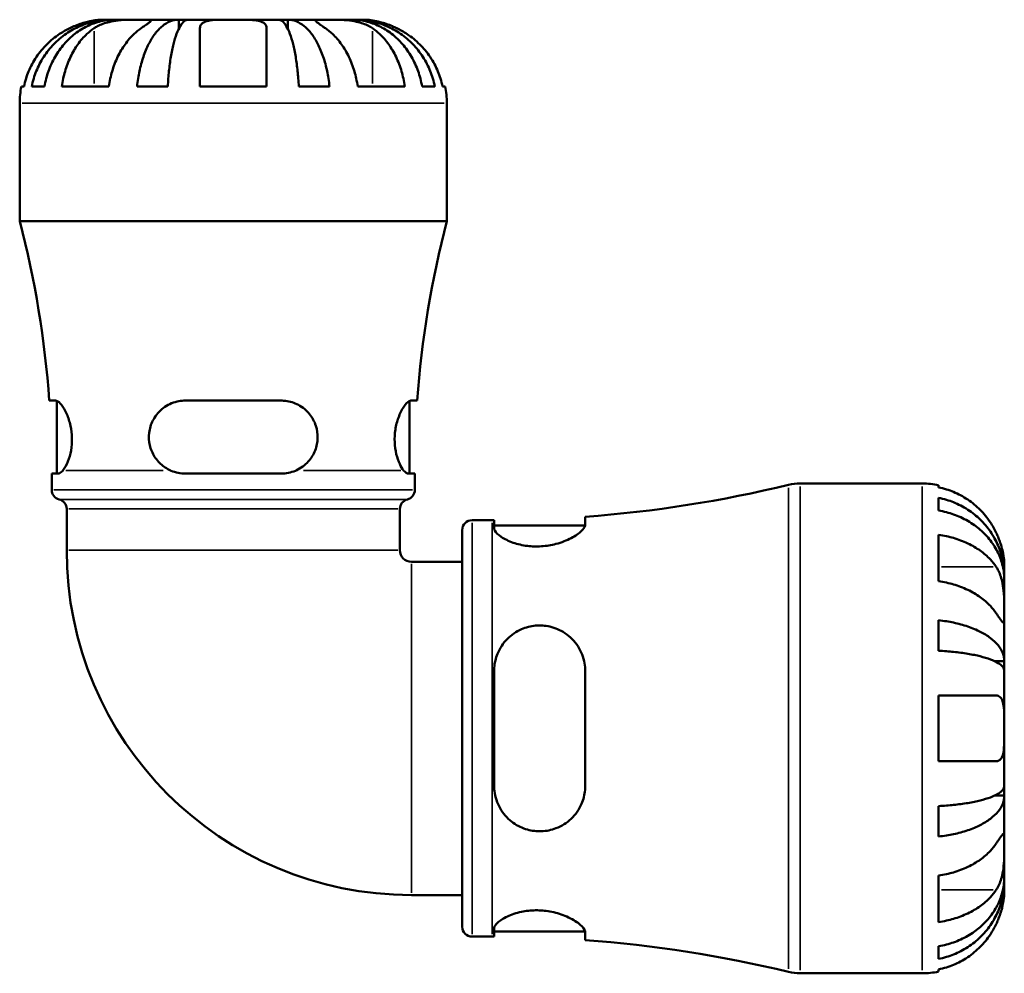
# Model space of a CAD drawing. Header units: millimetres. Extents: x 0 to 906, y 0 to 762.
# Tile 3 of 9: x 305 to 399, y 213 to 304. Entities that reach past the tile are written whole.
import ezdxf

# ---------------------------------------------------------------- set-up
doc = ezdxf.new("R2010")
doc.units = ezdxf.units.MM
doc.layers.add('Visible (ISO)', color=7, linetype='Continuous', lineweight=50)
doc.layers.add('Visible Narrow (ISO)', color=7, linetype='Continuous', lineweight=35)

msp = doc.modelspace()

# ---------------------------------------------------------------- linework, layer by layer
at = {"layer": 'Visible (ISO)'}
for p, q in [((313.676, 304.333), (312.906, 304.333)), ((313.676, 304.333), (313.676, 304.321)), ((314.058, 304.333), (313.676, 304.333)), ((316.568, 304.333), (314.058, 304.333)), ((320.165, 304.333), (316.568, 304.333)), ((320.165, 304.333), (320.165, 303.439)), ((321.089, 304.333), (320.165, 304.333)), ((325.406, 304.333), (321.089, 304.333)), ((329.724, 304.333), (325.406, 304.333)), ((330.648, 304.333), (329.724, 304.333)), ((334.245, 304.333), (330.648, 304.333)), ((330.648, 304.333), (330.648, 303.439)), ((336.754, 304.333), (334.245, 304.333)), ((337.137, 304.333), (336.754, 304.333)), ((337.906, 304.333), (337.137, 304.333)), ((337.137, 304.333), (337.137, 304.321)), ((305.068, 297.933), (305.321, 297.933)), ((306.064, 297.933), (307.284, 297.933)), ((308.941, 297.933), (313.467, 297.933)), ((316.174, 297.933), (319.12, 297.933)), ((322.206, 297.933), (328.606, 297.933)), ((331.693, 297.933), (334.638, 297.933)), ((337.346, 297.933), (341.871, 297.933)), ((343.529, 297.933), (344.749, 297.933)), ((345.491, 297.933), (345.745, 297.933)), ((304.906, 285.013), (304.906, 296.333)), ((345.906, 285.013), (345.906, 296.333)), ((345.906, 285.013), (304.906, 285.013)), ((308.354, 267.783), (307.744, 267.783)), ((308.481, 260.783), (308.481, 267.755)), ((330.006, 267.783), (320.806, 267.783)), ((342.331, 260.783), (342.331, 267.755)), ((343.068, 267.783), (342.459, 267.783)), ((307.981, 260.783), (308.6, 260.783)), ((307.981, 259.22), (307.981, 260.783)), ((320.806, 260.783), (330.006, 260.783)), ((342.213, 260.783), (342.831, 260.783)), ((342.831, 259.22), (342.831, 260.783)), ((379.812, 259.833), (391.531, 259.833)), ((393.106, 259.674), (393.106, 259.46)), ((393.106, 258.452), (393.106, 257.244)), ((309.416, 253.428), (309.416, 257.393)), ((341.396, 253.428), (341.396, 257.393)), ((348.319, 256.308), (350.259, 256.308)), ((350.441, 256.308), (350.441, 255.536)), ((359.191, 255.879), (359.191, 256.638)), ((347.379, 217.298), (347.379, 255.368)), ((350.441, 255.808), (359.184, 255.808)), ((393.106, 254.914), (393.106, 250.459)), ((342.501, 252.323), (347.379, 252.323)), ((399.406, 250.953), (399.406, 251.958)), ((399.406, 250.953), (399.394, 250.953)), ((399.406, 250.57), (399.406, 250.953)), ((399.406, 247.382), (399.406, 250.57)), ((393.106, 246.703), (393.106, 243.787)), ((399.406, 242.771), (399.406, 247.382)), ((399.406, 242.771), (398.498, 242.771)), ((399.406, 241.847), (399.406, 242.771)), ((350.441, 241.833), (350.441, 230.833)), ((359.191, 230.833), (359.191, 241.833)), ((399.406, 236.333), (399.406, 241.847)), ((393.106, 239.483), (393.106, 233.183)), ((399.406, 230.819), (399.406, 236.333)), ((399.406, 229.895), (399.406, 230.819)), ((399.406, 229.895), (398.498, 229.895)), ((399.406, 225.284), (399.406, 229.895)), ((393.106, 228.879), (393.106, 225.963)), ((399.406, 222.096), (399.406, 225.284)), ((393.106, 222.207), (393.106, 217.752)), ((399.406, 221.713), (399.406, 222.096)), ((399.406, 221.713), (399.394, 221.713)), ((399.406, 220.708), (399.406, 221.713)), ((342.501, 220.343), (347.379, 220.343)), ((350.441, 217.13), (350.441, 216.358)), ((350.441, 216.858), (359.184, 216.858)), ((359.191, 216.028), (359.191, 216.787)), ((348.319, 216.358), (350.259, 216.358)), ((393.106, 215.422), (393.106, 214.214)), ((379.812, 212.833), (391.531, 212.833)), ((393.106, 213.206), (393.106, 212.992))]:
    msp.add_line(p, q, dxfattribs=at)
for centre, radius, start, end in [((312.906, 296.333), 8, 168.46304, 180), ((337.906, 296.333), 8, 0, 11.53696), ((213.409, 261.093), 94.573, 4.05645, 14.65079), ((437.404, 261.093), 94.573, 165.34921, 175.94355), ((308.921, 259.22), 0.94, 180, 256.30802), ((341.891, 259.22), 0.94, 283.69198, 0), ((350.259, 377.258), 120.95, 274.2353, 283.60366), ((379.812, 255.133), 4.7, 90, 103.60366), ((391.531, 251.958), 7.875, 78.46304, 90), ((308.476, 257.393), 0.94, 0, 76.30802), ((342.336, 257.393), 0.94, 103.69198, 180), ((348.319, 255.368), 0.94, 90, 180), ((350.259, 377.258), 120.95, 270, 270.08645), ((342.501, 253.428), 33.085, 180, 270), ((342.501, 253.428), 1.105, 180, 270), ((348.319, 217.298), 0.94, 180, 270), ((350.259, 95.407), 120.95, 89.91355, 90), ((350.259, 95.407), 120.95, 76.39634, 85.7647), ((379.812, 217.533), 4.7, 256.39634, 270), ((391.531, 220.708), 7.875, 270, 281.53696)]:
    msp.add_arc(centre, radius, start, end, dxfattribs=at)
for points, knots in [([(306.064, 297.933), (306.166, 298.446), (306.319, 298.948), (306.68, 299.848), (306.923, 300.327), (307.503, 301.222), (307.839, 301.638), (308.516, 302.336), (308.919, 302.683), (309.788, 303.282), (310.253, 303.533), (311.14, 303.912), (311.643, 304.074), (312.671, 304.284), (313.195, 304.333), (313.676, 304.333)], [0.151773, 0.151773, 0.151773, 0.151773, 0.295946, 0.295946, 0.444059, 0.444059, 0.592171, 0.592171, 0.740548, 0.740548, 0.888926, 0.888926, 1.037808, 1.037808, 1.186689, 1.186689, 1.186689, 1.186689]), ([(314.058, 304.333), (313.631, 304.333), (313.164, 304.284), (312.249, 304.074), (311.801, 303.912), (311.012, 303.533), (310.598, 303.282), (309.825, 302.683), (309.466, 302.336), (308.864, 301.638), (308.565, 301.222), (308.049, 300.327), (307.832, 299.848), (307.511, 298.948), (307.375, 298.446), (307.284, 297.933)], [3.570035, 3.570035, 3.570035, 3.570035, 3.718916, 3.718916, 3.867798, 3.867798, 4.016176, 4.016176, 4.164553, 4.164553, 4.312665, 4.312665, 4.460778, 4.460778, 4.604951, 4.604951, 4.604951, 4.604951]), ([(312.906, 304.333), (312.906, 304.333), (312.83, 304.334), (312.554, 304.323), (312.376, 304.311), (311.944, 304.253), (311.7, 304.209), (311.243, 304.097), (311.047, 304.041), (310.648, 303.911), (310.449, 303.838), (310.066, 303.682), (309.885, 303.601), (309.706, 303.516)], [-2.2111199, -2.2111199, -2.2111199, -2.2111199, -2.0898399, -2.0898399, -1.9861481, -1.9861481, -1.8877586, -1.8877586, -1.8197306, -1.8197306, -1.7537673, -1.7537673, -1.6939957, -1.6939957, -1.6939957, -1.6939957]), ([(312.042, 303.516), (312.142, 303.583), (312.249, 303.648), (312.526, 303.794), (312.703, 303.872), (313.079, 304.007), (313.275, 304.064), (313.76, 304.178), (314.051, 304.225), (314.749, 304.303), (315.149, 304.32), (315.914, 304.335), (316.269, 304.333), (316.568, 304.333)], [-0.5160532, -0.5160532, -0.5160532, -0.5160532, -0.4692739, -0.4692739, -0.4027296, -0.4027296, -0.3375441, -0.3375441, -0.2486094, -0.2486094, -0.1267417, -0.1267417, 0, 0, 0, 0]), ([(316.174, 297.933), (316.228, 298.446), (316.308, 298.948), (316.497, 299.848), (316.625, 300.327), (316.929, 301.222), (317.105, 301.638), (317.46, 302.336), (317.671, 302.683), (318.127, 303.282), (318.37, 303.533), (318.835, 303.912), (319.099, 304.074), (319.638, 304.284), (319.913, 304.333), (320.165, 304.333)], [0.151773, 0.151773, 0.151773, 0.151773, 0.295946, 0.295946, 0.444059, 0.444059, 0.592171, 0.592171, 0.740548, 0.740548, 0.888926, 0.888926, 1.037808, 1.037808, 1.186689, 1.186689, 1.186689, 1.186689]), ([(316.568, 304.333), (316.715, 304.333), (316.848, 304.333), (317.088, 304.332), (317.192, 304.331), (317.402, 304.32), (317.478, 304.306), (317.518, 304.244), (317.491, 304.199), (317.37, 304.087), (317.299, 304.031), (317.123, 303.9), (317.019, 303.826), (316.799, 303.674), (316.687, 303.597), (316.568, 303.516)], [0, 0, 0, 0, 0.0626039, 0.0626039, 0.1294602, 0.1294602, 0.2322761, 0.2322761, 0.3276608, 0.3276608, 0.3943951, 0.3943951, 0.4598172, 0.4598172, 0.5164309, 0.5164309, 0.5164309, 0.5164309]), ([(321.089, 304.333), (320.964, 304.333), (320.829, 304.284), (320.563, 304.074), (320.433, 303.912), (320.203, 303.533), (320.083, 303.282), (319.858, 302.683), (319.754, 302.336), (319.579, 301.638), (319.492, 301.222), (319.342, 300.327), (319.279, 299.848), (319.186, 298.948), (319.146, 298.446), (319.12, 297.933)], [3.570035, 3.570035, 3.570035, 3.570035, 3.718916, 3.718916, 3.867798, 3.867798, 4.016176, 4.016176, 4.164553, 4.164553, 4.312665, 4.312665, 4.460778, 4.460778, 4.604951, 4.604951, 4.604951, 4.604951]), ([(322.206, 303.516), (322.206, 303.581), (322.215, 303.643), (322.26, 303.79), (322.307, 303.869), (322.443, 304.006), (322.53, 304.064), (322.782, 304.178), (322.961, 304.225), (323.461, 304.303), (323.802, 304.32), (324.566, 304.335), (324.984, 304.333), (325.406, 304.333)], [-0.5159245, -0.5159245, -0.5159245, -0.5159245, -0.4707471, -0.4707471, -0.4031108, -0.4031108, -0.3374056, -0.3374056, -0.2486696, -0.2486696, -0.1267397, -0.1267397, 0, 0, 0, 0]), ([(325.406, 304.333), (325.811, 304.333), (326.211, 304.334), (326.907, 304.323), (327.204, 304.311), (327.717, 304.253), (327.93, 304.209), (328.222, 304.097), (328.32, 304.041), (328.472, 303.911), (328.526, 303.838), (328.591, 303.682), (328.606, 303.601), (328.606, 303.516)], [-2.2111199, -2.2111199, -2.2111199, -2.2111199, -2.0898399, -2.0898399, -1.9861481, -1.9861481, -1.8877586, -1.8877586, -1.8197306, -1.8197306, -1.7537673, -1.7537673, -1.6939957, -1.6939957, -1.6939957, -1.6939957]), ([(331.693, 297.933), (331.666, 298.446), (331.627, 298.948), (331.533, 299.848), (331.47, 300.327), (331.321, 301.222), (331.234, 301.638), (331.059, 302.336), (330.954, 302.683), (330.73, 303.282), (330.609, 303.533), (330.38, 303.912), (330.25, 304.074), (329.984, 304.284), (329.848, 304.333), (329.724, 304.333)], [0.151773, 0.151773, 0.151773, 0.151773, 0.295946, 0.295946, 0.444059, 0.444059, 0.592171, 0.592171, 0.740548, 0.740548, 0.888926, 0.888926, 1.037808, 1.037808, 1.186689, 1.186689, 1.186689, 1.186689]), ([(330.648, 304.333), (330.9, 304.333), (331.175, 304.284), (331.714, 304.074), (331.978, 303.912), (332.442, 303.533), (332.686, 303.282), (333.142, 302.683), (333.353, 302.336), (333.708, 301.638), (333.884, 301.222), (334.188, 300.327), (334.316, 299.848), (334.505, 298.948), (334.585, 298.446), (334.638, 297.933)], [3.570035, 3.570035, 3.570035, 3.570035, 3.718916, 3.718916, 3.867798, 3.867798, 4.016176, 4.016176, 4.164553, 4.164553, 4.312665, 4.312665, 4.460778, 4.460778, 4.604951, 4.604951, 4.604951, 4.604951]), ([(334.245, 303.516), (334.146, 303.583), (334.052, 303.648), (333.84, 303.794), (333.729, 303.872), (333.545, 304.007), (333.471, 304.064), (333.341, 304.178), (333.304, 304.225), (333.313, 304.303), (333.395, 304.32), (333.71, 304.335), (333.946, 304.333), (334.245, 304.333)], [-0.5160532, -0.5160532, -0.5160532, -0.5160532, -0.4692739, -0.4692739, -0.4027296, -0.4027296, -0.3375441, -0.3375441, -0.2486094, -0.2486094, -0.1267417, -0.1267417, 0, 0, 0, 0]), ([(334.245, 304.333), (334.393, 304.333), (334.554, 304.333), (334.913, 304.332), (335.11, 304.331), (335.635, 304.32), (335.97, 304.306), (336.626, 304.244), (336.939, 304.199), (337.453, 304.087), (337.656, 304.031), (338.038, 303.9), (338.215, 303.826), (338.52, 303.674), (338.651, 303.597), (338.771, 303.516)], [0, 0, 0, 0, 0.0626039, 0.0626039, 0.1294602, 0.1294602, 0.2322761, 0.2322761, 0.3276608, 0.3276608, 0.3943951, 0.3943951, 0.4598172, 0.4598172, 0.5164309, 0.5164309, 0.5164309, 0.5164309]), ([(343.529, 297.933), (343.438, 298.446), (343.302, 298.948), (342.981, 299.848), (342.764, 300.327), (342.248, 301.222), (341.949, 301.638), (341.346, 302.336), (340.987, 302.683), (340.214, 303.282), (339.8, 303.533), (339.011, 303.912), (338.564, 304.074), (337.649, 304.284), (337.182, 304.333), (336.754, 304.333)], [0.151773, 0.151773, 0.151773, 0.151773, 0.295946, 0.295946, 0.444059, 0.444059, 0.592171, 0.592171, 0.740548, 0.740548, 0.888926, 0.888926, 1.037808, 1.037808, 1.186689, 1.186689, 1.186689, 1.186689]), ([(337.137, 304.333), (337.617, 304.333), (338.142, 304.284), (339.17, 304.074), (339.673, 303.912), (340.559, 303.533), (341.025, 303.282), (341.893, 302.683), (342.297, 302.336), (342.974, 301.638), (343.31, 301.222), (343.889, 300.327), (344.133, 299.848), (344.494, 298.948), (344.647, 298.446), (344.749, 297.933)], [3.570035, 3.570035, 3.570035, 3.570035, 3.718917, 3.718917, 3.867798, 3.867798, 4.016176, 4.016176, 4.164554, 4.164554, 4.312666, 4.312666, 4.460778, 4.460778, 4.604952, 4.604952, 4.604952, 4.604952]), ([(341.106, 303.516), (340.97, 303.581), (340.833, 303.643), (340.488, 303.79), (340.282, 303.869), (339.88, 304.006), (339.687, 304.064), (339.252, 304.178), (339.021, 304.225), (338.534, 304.303), (338.308, 304.32), (337.99, 304.335), (337.906, 304.333), (337.906, 304.333)], [-0.5159245, -0.5159245, -0.5159245, -0.5159245, -0.4707471, -0.4707471, -0.4031108, -0.4031108, -0.3374056, -0.3374056, -0.2486696, -0.2486696, -0.1267397, -0.1267397, 0, 0, 0, 0]), ([(309.706, 303.516), (309.382, 303.36), (309.055, 303.175), (308.288, 302.668), (307.866, 302.319), (307.16, 301.619), (306.811, 301.205), (306.21, 300.311), (305.957, 299.832), (305.584, 298.937), (305.426, 298.441), (305.321, 297.933)], [4.0321758, 4.0321758, 4.0321758, 4.0321758, 4.1351309, 4.1351309, 4.2851203, 4.2851203, 4.4333143, 4.4333143, 4.5815082, 4.5815082, 4.7242565, 4.7242565, 4.7242565, 4.7242565]), ([(308.941, 297.933), (309.016, 298.441), (309.127, 298.937), (309.391, 299.832), (309.57, 300.311), (309.995, 301.205), (310.242, 301.619), (310.74, 302.319), (311.039, 302.668), (311.582, 303.175), (311.813, 303.36), (312.042, 303.516)], [0.1517835, 0.1517835, 0.1517835, 0.1517835, 0.2945318, 0.2945318, 0.4427257, 0.4427257, 0.5909197, 0.5909197, 0.7409091, 0.7409091, 0.8438642, 0.8438642, 0.8438642, 0.8438642]), ([(316.568, 303.516), (316.338, 303.36), (316.107, 303.175), (315.565, 302.668), (315.266, 302.319), (314.767, 301.619), (314.52, 301.205), (314.095, 300.311), (313.916, 299.832), (313.652, 298.937), (313.541, 298.441), (313.467, 297.933)], [4.0322239, 4.0322239, 4.0322239, 4.0322239, 4.1351791, 4.1351791, 4.2851685, 4.2851685, 4.4333624, 4.4333624, 4.5815563, 4.5815563, 4.7243047, 4.7243047, 4.7243047, 4.7243047]), ([(322.206, 297.933), (322.206, 298.441), (322.206, 298.937), (322.206, 299.832), (322.206, 300.311), (322.206, 301.205), (322.206, 301.619), (322.206, 302.319), (322.206, 302.668), (322.206, 303.175), (322.206, 303.36), (322.206, 303.516)], [0.1517835, 0.1517835, 0.1517835, 0.1517835, 0.2945318, 0.2945318, 0.4427257, 0.4427257, 0.5909197, 0.5909197, 0.7409091, 0.7409091, 0.8438642, 0.8438642, 0.8438642, 0.8438642]), ([(328.606, 303.516), (328.606, 303.36), (328.606, 303.175), (328.606, 302.668), (328.606, 302.319), (328.606, 301.619), (328.606, 301.205), (328.606, 300.311), (328.606, 299.832), (328.606, 298.937), (328.606, 298.441), (328.606, 297.933)], [4.0321758, 4.0321758, 4.0321758, 4.0321758, 4.1351309, 4.1351309, 4.2851203, 4.2851203, 4.4333143, 4.4333143, 4.5815082, 4.5815082, 4.7242565, 4.7242565, 4.7242565, 4.7242565]), ([(337.346, 297.933), (337.272, 298.441), (337.16, 298.937), (336.897, 299.832), (336.718, 300.311), (336.292, 301.205), (336.046, 301.619), (335.547, 302.319), (335.248, 302.668), (334.706, 303.175), (334.475, 303.36), (334.245, 303.516)], [0.1517835, 0.1517835, 0.1517835, 0.1517835, 0.2945318, 0.2945318, 0.4427257, 0.4427257, 0.5909197, 0.5909197, 0.7409091, 0.7409091, 0.8438642, 0.8438642, 0.8438642, 0.8438642]), ([(338.771, 303.516), (339, 303.36), (339.231, 303.175), (339.773, 302.668), (340.072, 302.319), (340.571, 301.619), (340.818, 301.205), (341.243, 300.311), (341.422, 299.832), (341.686, 298.937), (341.797, 298.441), (341.871, 297.933)], [4.0321758, 4.0321758, 4.0321758, 4.0321758, 4.1351309, 4.1351309, 4.2851203, 4.2851203, 4.4333143, 4.4333143, 4.5815082, 4.5815082, 4.7242565, 4.7242565, 4.7242565, 4.7242565]), ([(345.491, 297.933), (345.386, 298.441), (345.229, 298.937), (344.856, 299.832), (344.603, 300.311), (344.001, 301.205), (343.653, 301.619), (342.947, 302.319), (342.525, 302.668), (341.758, 303.175), (341.431, 303.36), (341.106, 303.516)], [0.1517835, 0.1517835, 0.1517835, 0.1517835, 0.2945318, 0.2945318, 0.4427257, 0.4427257, 0.5909197, 0.5909197, 0.7409091, 0.7409091, 0.8438642, 0.8438642, 0.8438642, 0.8438642]), ([(308.354, 267.783), (308.391, 267.783), (308.43, 267.775), (308.604, 267.708), (308.757, 267.575), (309.089, 267.151), (309.269, 266.846), (309.568, 266.152), (309.691, 265.78), (309.86, 265.001), (309.91, 264.606), (309.931, 263.793), (309.899, 263.388), (309.764, 262.611), (309.658, 262.251), (309.391, 261.58), (309.224, 261.292), (309.062, 261.093)], [-0.9903994, -0.9903994, -0.9903994, -0.9903994, -0.9476788, -0.9476788, -0.8098849, -0.8098849, -0.6589984, -0.6589984, -0.5276918, -0.5276918, -0.4071352, -0.4071352, -0.2829072, -0.2829072, -0.1529022, -0.1529022, -0.0000447, -0.0000447, -0.0000447, -0.0000447]), ([(319.366, 261.093), (319.024, 261.248), (318.708, 261.457), (318.14, 261.982), (317.893, 262.301), (317.522, 263.01), (317.398, 263.392), (317.284, 264.196), (317.298, 264.605), (317.468, 265.415), (317.627, 265.802), (318.106, 266.564), (318.45, 266.916), (319.25, 267.455), (319.706, 267.642), (320.392, 267.765), (320.599, 267.783), (320.806, 267.783)], [-1.0665476, -1.0665476, -1.0665476, -1.0665476, -0.9475406, -0.9475406, -0.8229696, -0.8229696, -0.701609, -0.701609, -0.5784693, -0.5784693, -0.4500347, -0.4500347, -0.2957073, -0.2957073, -0.1411904, -0.1411904, -0.076343, -0.076343, -0.076343, -0.076343]), ([(330.006, 267.783), (330.143, 267.783), (330.28, 267.775), (330.852, 267.708), (331.27, 267.575), (332.067, 267.151), (332.437, 266.846), (332.994, 266.152), (333.199, 265.781), (333.454, 265.001), (333.514, 264.607), (333.496, 263.793), (333.415, 263.389), (333.111, 262.611), (332.887, 262.252), (332.283, 261.58), (331.887, 261.292), (331.446, 261.093)], [-0.9903541, -0.9903541, -0.9903541, -0.9903541, -0.9476532, -0.9476532, -0.8098872, -0.8098872, -0.658995, -0.658995, -0.5276827, -0.5276827, -0.4071254, -0.4071254, -0.2828997, -0.2828997, -0.1528996, -0.1528996, 0, 0, 0, 0]), ([(341.751, 261.093), (341.624, 261.248), (341.496, 261.457), (341.251, 261.981), (341.138, 262.301), (340.968, 263.01), (340.913, 263.391), (340.879, 264.196), (340.903, 264.605), (341.028, 265.415), (341.131, 265.802), (341.405, 266.564), (341.584, 266.916), (341.942, 267.455), (342.12, 267.642), (342.342, 267.765), (342.403, 267.783), (342.459, 267.783)], [-1.0665477, -1.0665477, -1.0665477, -1.0665477, -0.9475684, -0.9475684, -0.8229767, -0.8229767, -0.701616, -0.701616, -0.5784765, -0.5784765, -0.4500424, -0.4500424, -0.2957143, -0.2957143, -0.1411941, -0.1411941, -0.076343, -0.076343, -0.076343, -0.076343]), ([(309.062, 261.093), (309.052, 261.082), (309.043, 261.07), (308.875, 260.875), (308.723, 260.783), (308.6, 260.783)], [0.3974488, 0.3974488, 0.3974488, 0.3974488, 0.4056854, 0.4056854, 0.5463393, 0.5463393, 0.5463393, 0.5463393]), ([(320.806, 260.783), (320.354, 260.783), (319.878, 260.875), (319.417, 261.07), (319.391, 261.082), (319.366, 261.093)], [0.5322822, 0.5322822, 0.5322822, 0.5322822, 0.672936, 0.672936, 0.6811726, 0.6811726, 0.6811726, 0.6811726]), ([(331.446, 261.093), (331.421, 261.082), (331.396, 261.07), (330.935, 260.875), (330.459, 260.783), (330.006, 260.783)], [0.3974488, 0.3974488, 0.3974488, 0.3974488, 0.4056854, 0.4056854, 0.5463393, 0.5463393, 0.5463393, 0.5463393]), ([(342.213, 260.783), (342.089, 260.783), (341.938, 260.875), (341.77, 261.07), (341.76, 261.082), (341.751, 261.093)], [0.5322822, 0.5322822, 0.5322822, 0.5322822, 0.672936, 0.672936, 0.6811726, 0.6811726, 0.6811726, 0.6811726]), ([(398.629, 255.108), (398.471, 255.441), (398.282, 255.778), (397.774, 256.544), (397.431, 256.958), (396.742, 257.651), (396.333, 257.994), (395.453, 258.586), (394.982, 258.834), (394.099, 259.202), (393.608, 259.357), (393.106, 259.46)], [3.8923951, 3.8923951, 3.8923951, 3.8923951, 3.9983109, 3.9983109, 4.1454192, 4.1454192, 4.2913159, 4.2913159, 4.4372126, 4.4372126, 4.5782477, 4.5782477, 4.5782477, 4.5782477]), ([(393.106, 258.452), (393.611, 258.352), (394.105, 258.201), (394.99, 257.845), (395.462, 257.605), (396.343, 257.035), (396.752, 256.704), (397.44, 256.037), (397.782, 255.64), (398.371, 254.784), (398.619, 254.325), (398.992, 253.452), (399.151, 252.956), (399.358, 251.943), (399.406, 251.426), (399.406, 250.953)], [0.149402, 0.149402, 0.149402, 0.149402, 0.29125, 0.29125, 0.437065, 0.437065, 0.58288, 0.58288, 0.729035, 0.729035, 0.87519, 0.87519, 1.021915, 1.021915, 1.168639, 1.168639, 1.168639, 1.168639]), ([(399.406, 250.57), (399.406, 250.991), (399.358, 251.452), (399.151, 252.353), (398.992, 252.794), (398.619, 253.572), (398.371, 253.98), (397.782, 254.741), (397.44, 255.095), (396.752, 255.688), (396.343, 255.983), (395.462, 256.491), (394.99, 256.704), (394.105, 257.021), (393.611, 257.155), (393.106, 257.244)], [3.513394, 3.513394, 3.513394, 3.513394, 3.660118, 3.660118, 3.806842, 3.806842, 3.952998, 3.952998, 4.099153, 4.099153, 4.244968, 4.244968, 4.390783, 4.390783, 4.532631, 4.532631, 4.532631, 4.532631]), ([(359.191, 255.879), (359.191, 255.841), (359.185, 255.802), (359.13, 255.616), (359.014, 255.452), (358.599, 255.053), (358.256, 254.812), (357.414, 254.374), (356.923, 254.177), (355.934, 253.916), (355.465, 253.836), (354.528, 253.774), (354.076, 253.787), (353.148, 253.901), (352.69, 254.011), (351.821, 254.309), (351.431, 254.503), (350.813, 254.911), (350.597, 255.125), (350.461, 255.394), (350.441, 255.467), (350.441, 255.536)], [-1.537922, -1.537922, -1.537922, -1.537922, -1.495994, -1.495994, -1.349713, -1.349713, -1.159279, -1.159279, -0.97735, -0.97735, -0.831635, -0.831635, -0.694714, -0.694714, -0.539593, -0.539593, -0.362105, -0.362105, -0.174119, -0.174119, -0.099052, -0.099052, -0.099052, -0.099052]), ([(393.106, 254.914), (393.608, 254.841), (394.099, 254.731), (394.982, 254.471), (395.453, 254.295), (396.333, 253.877), (396.742, 253.635), (397.431, 253.145), (397.774, 252.852), (398.282, 252.31), (398.471, 252.072), (398.629, 251.836)], [0.14941, 0.14941, 0.14941, 0.14941, 0.290445, 0.290445, 0.4363418, 0.4363418, 0.5822385, 0.5822385, 0.7293467, 0.7293467, 0.8352626, 0.8352626, 0.8352626, 0.8352626]), ([(399.406, 251.958), (399.406, 251.958), (399.407, 251.988), (399.405, 252.112), (399.402, 252.212), (399.38, 252.538), (399.353, 252.797), (399.255, 253.316), (399.201, 253.544), (399.088, 253.94), (399.037, 254.099), (398.927, 254.41), (398.869, 254.56), (398.75, 254.844), (398.691, 254.976), (398.629, 255.108)], [0, 0, 0, 0, 0.0751484, 0.0751484, 0.1577568, 0.1577568, 0.278871, 0.278871, 0.3605643, 0.3605643, 0.4131592, 0.4131592, 0.4617469, 0.4617469, 0.504857, 0.504857, 0.504857, 0.504857]), ([(398.629, 251.836), (398.686, 251.75), (398.742, 251.658), (398.878, 251.403), (398.954, 251.231), (399.089, 250.858), (399.147, 250.657), (399.261, 250.158), (399.308, 249.857), (399.379, 249.161), (399.395, 248.773), (399.408, 248.025), (399.406, 247.676), (399.406, 247.382)], [-0.5076659, -0.5076659, -0.5076659, -0.5076659, -0.4671899, -0.4671899, -0.4020022, -0.4020022, -0.3350664, -0.3350664, -0.2430046, -0.2430046, -0.1248886, -0.1248886, 0, 0, 0, 0]), ([(398.629, 247.382), (398.471, 247.617), (398.282, 247.855), (397.774, 248.397), (397.431, 248.69), (396.742, 249.18), (396.333, 249.422), (395.453, 249.84), (394.982, 250.016), (394.099, 250.276), (393.608, 250.386), (393.106, 250.459)], [3.8923951, 3.8923951, 3.8923951, 3.8923951, 3.9983109, 3.9983109, 4.1454192, 4.1454192, 4.2913159, 4.2913159, 4.4372126, 4.4372126, 4.5782477, 4.5782477, 4.5782477, 4.5782477]), ([(393.106, 246.703), (393.611, 246.65), (394.105, 246.571), (394.99, 246.385), (395.462, 246.259), (396.343, 245.96), (396.752, 245.786), (397.44, 245.437), (397.782, 245.228), (398.371, 244.78), (398.619, 244.539), (398.992, 244.082), (399.151, 243.822), (399.358, 243.291), (399.406, 243.019), (399.406, 242.771)], [0.149402, 0.149402, 0.149402, 0.149402, 0.29125, 0.29125, 0.437065, 0.437065, 0.58288, 0.58288, 0.729035, 0.729035, 0.87519, 0.87519, 1.021915, 1.021915, 1.168639, 1.168639, 1.168639, 1.168639]), ([(399.406, 247.382), (399.406, 247.226), (399.407, 247.087), (399.405, 246.839), (399.404, 246.733), (399.391, 246.535), (399.376, 246.47), (399.311, 246.451), (399.264, 246.489), (399.147, 246.63), (399.089, 246.709), (398.954, 246.901), (398.878, 247.012), (398.742, 247.213), (398.686, 247.295), (398.629, 247.382)], [0, 0, 0, 0, 0.0660814, 0.0660814, 0.1366745, 0.1366745, 0.238734, 0.238734, 0.3345777, 0.3345777, 0.4015785, 0.4015785, 0.4668531, 0.4668531, 0.5074534, 0.5074534, 0.5074534, 0.5074534]), ([(350.441, 241.833), (350.441, 241.942), (350.445, 242.051), (350.488, 242.618), (350.594, 243.065), (350.982, 244.017), (351.303, 244.503), (352.095, 245.302), (352.555, 245.621), (353.498, 246.03), (353.952, 246.148), (354.881, 246.232), (355.338, 246.2), (356.305, 245.982), (356.793, 245.77), (357.74, 245.145), (358.172, 244.704), (358.81, 243.709), (359.026, 243.162), (359.17, 242.336), (359.191, 242.085), (359.191, 241.833)], [-1.529712, -1.529712, -1.529712, -1.529712, -1.495627, -1.495627, -1.351352, -1.351352, -1.168564, -1.168564, -0.995745, -0.995745, -0.85388, -0.85388, -0.715437, -0.715437, -0.551283, -0.551283, -0.355973, -0.355973, -0.170047, -0.170047, -0.091047, -0.091047, -0.091047, -0.091047]), ([(399.406, 241.847), (399.406, 241.97), (399.358, 242.104), (399.151, 242.366), (398.992, 242.494), (398.619, 242.72), (398.371, 242.838), (397.782, 243.06), (397.44, 243.162), (396.752, 243.335), (396.343, 243.42), (395.462, 243.568), (394.99, 243.63), (394.105, 243.722), (393.611, 243.761), (393.106, 243.787)], [3.513394, 3.513394, 3.513394, 3.513394, 3.660118, 3.660118, 3.806842, 3.806842, 3.952998, 3.952998, 4.099153, 4.099153, 4.244968, 4.244968, 4.390783, 4.390783, 4.532631, 4.532631, 4.532631, 4.532631]), ([(393.106, 239.483), (393.608, 239.483), (394.099, 239.483), (394.982, 239.483), (395.453, 239.483), (396.333, 239.483), (396.742, 239.483), (397.431, 239.483), (397.774, 239.483), (398.282, 239.483), (398.471, 239.483), (398.629, 239.483)], [0.14941, 0.14941, 0.14941, 0.14941, 0.290445, 0.290445, 0.4363418, 0.4363418, 0.5822385, 0.5822385, 0.7293467, 0.7293467, 0.8352626, 0.8352626, 0.8352626, 0.8352626]), ([(398.629, 239.483), (398.691, 239.483), (398.75, 239.475), (398.886, 239.434), (398.958, 239.391), (399.089, 239.265), (399.147, 239.18), (399.261, 238.926), (399.308, 238.739), (399.379, 238.237), (399.395, 237.907), (399.408, 237.161), (399.406, 236.749), (399.406, 236.333)], [-0.5081641, -0.5081641, -0.5081641, -0.5081641, -0.4646053, -0.4646053, -0.4015475, -0.4015475, -0.3356183, -0.3356183, -0.2428696, -0.2428696, -0.1249066, -0.1249066, 0, 0, 0, 0]), ([(399.406, 236.333), (399.406, 236.114), (399.407, 235.895), (399.405, 235.451), (399.404, 235.228), (399.39, 234.642), (399.37, 234.308), (399.285, 233.831), (399.235, 233.665), (399.117, 233.439), (399.058, 233.364), (398.921, 233.251), (398.844, 233.214), (398.717, 233.187), (398.674, 233.183), (398.629, 233.183)], [-2.1766796, -2.1766796, -2.1766796, -2.1766796, -2.1108665, -2.1108665, -2.0405522, -2.0405522, -1.917383, -1.917383, -1.8294227, -1.8294227, -1.7655818, -1.7655818, -1.7011788, -1.7011788, -1.6696191, -1.6696191, -1.6696191, -1.6696191]), ([(398.629, 233.183), (398.471, 233.183), (398.282, 233.183), (397.774, 233.183), (397.431, 233.183), (396.742, 233.183), (396.333, 233.183), (395.453, 233.183), (394.982, 233.183), (394.099, 233.183), (393.608, 233.183), (393.106, 233.183)], [3.8923951, 3.8923951, 3.8923951, 3.8923951, 3.9983109, 3.9983109, 4.1454192, 4.1454192, 4.2913159, 4.2913159, 4.4372126, 4.4372126, 4.5782477, 4.5782477, 4.5782477, 4.5782477]), ([(359.191, 230.833), (359.191, 230.699), (359.185, 230.565), (359.13, 229.968), (359.014, 229.519), (358.599, 228.556), (358.256, 228.065), (357.414, 227.267), (356.923, 226.954), (355.934, 226.577), (355.465, 226.479), (354.528, 226.444), (354.076, 226.497), (353.148, 226.756), (352.69, 226.977), (351.821, 227.594), (351.431, 228.006), (350.813, 228.972), (350.597, 229.531), (350.461, 230.355), (350.441, 230.594), (350.441, 230.833)], [-1.537922, -1.537922, -1.537922, -1.537922, -1.495994, -1.495994, -1.349713, -1.349713, -1.159279, -1.159279, -0.97735, -0.97735, -0.831635, -0.831635, -0.694714, -0.694714, -0.539593, -0.539593, -0.362105, -0.362105, -0.174119, -0.174119, -0.099052, -0.099052, -0.099052, -0.099052]), ([(393.106, 228.879), (393.611, 228.905), (394.105, 228.944), (394.99, 229.036), (395.462, 229.098), (396.343, 229.246), (396.752, 229.331), (397.44, 229.504), (397.782, 229.606), (398.371, 229.828), (398.619, 229.946), (398.992, 230.172), (399.151, 230.3), (399.358, 230.562), (399.406, 230.696), (399.406, 230.819)], [0.149402, 0.149402, 0.149402, 0.149402, 0.29125, 0.29125, 0.437065, 0.437065, 0.58288, 0.58288, 0.729035, 0.729035, 0.87519, 0.87519, 1.021915, 1.021915, 1.168639, 1.168639, 1.168639, 1.168639]), ([(399.406, 229.895), (399.406, 229.646), (399.358, 229.375), (399.151, 228.844), (398.992, 228.584), (398.619, 228.126), (398.371, 227.886), (397.782, 227.438), (397.44, 227.229), (396.752, 226.88), (396.343, 226.706), (395.462, 226.407), (394.99, 226.281), (394.105, 226.095), (393.611, 226.016), (393.106, 225.963)], [3.513394, 3.513394, 3.513394, 3.513394, 3.660118, 3.660118, 3.806842, 3.806842, 3.952998, 3.952998, 4.099153, 4.099153, 4.244968, 4.244968, 4.390783, 4.390783, 4.532631, 4.532631, 4.532631, 4.532631]), ([(398.629, 225.284), (398.686, 225.371), (398.742, 225.453), (398.878, 225.654), (398.954, 225.765), (399.089, 225.957), (399.147, 226.035), (399.261, 226.173), (399.308, 226.212), (399.379, 226.2), (399.395, 226.12), (399.408, 225.812), (399.406, 225.579), (399.406, 225.284)], [-0.5076659, -0.5076659, -0.5076659, -0.5076659, -0.4671899, -0.4671899, -0.4020022, -0.4020022, -0.3350664, -0.3350664, -0.2430046, -0.2430046, -0.1248886, -0.1248886, 0, 0, 0, 0]), ([(393.106, 222.207), (393.608, 222.28), (394.099, 222.39), (394.982, 222.65), (395.453, 222.825), (396.333, 223.244), (396.742, 223.486), (397.431, 223.976), (397.774, 224.269), (398.282, 224.811), (398.471, 225.049), (398.629, 225.284)], [0.14941, 0.14941, 0.14941, 0.14941, 0.290445, 0.290445, 0.4363418, 0.4363418, 0.5822385, 0.5822385, 0.7293467, 0.7293467, 0.8352626, 0.8352626, 0.8352626, 0.8352626]), ([(399.406, 225.284), (399.406, 225.129), (399.407, 224.957), (399.405, 224.575), (399.404, 224.364), (399.391, 223.824), (399.376, 223.489), (399.311, 222.834), (399.264, 222.52), (399.147, 222.009), (399.089, 221.808), (398.954, 221.435), (398.878, 221.264), (398.742, 221.008), (398.686, 220.916), (398.629, 220.83)], [0, 0, 0, 0, 0.0660814, 0.0660814, 0.1366745, 0.1366745, 0.238734, 0.238734, 0.3345777, 0.3345777, 0.4015785, 0.4015785, 0.4668531, 0.4668531, 0.5074534, 0.5074534, 0.5074534, 0.5074534]), ([(393.106, 215.422), (393.611, 215.511), (394.105, 215.645), (394.99, 215.962), (395.462, 216.175), (396.343, 216.683), (396.752, 216.978), (397.44, 217.571), (397.782, 217.925), (398.371, 218.686), (398.619, 219.094), (398.992, 219.872), (399.151, 220.313), (399.358, 221.214), (399.406, 221.675), (399.406, 222.096)], [0.149402, 0.149402, 0.149402, 0.149402, 0.29125, 0.29125, 0.437065, 0.437065, 0.58288, 0.58288, 0.729035, 0.729035, 0.87519, 0.87519, 1.021915, 1.021915, 1.168639, 1.168639, 1.168639, 1.168639]), ([(399.406, 221.713), (399.406, 221.24), (399.358, 220.723), (399.151, 219.71), (398.992, 219.214), (398.619, 218.341), (398.371, 217.882), (397.782, 217.026), (397.44, 216.629), (396.752, 215.962), (396.343, 215.631), (395.462, 215.06), (394.99, 214.821), (394.105, 214.465), (393.611, 214.314), (393.106, 214.214)], [3.513394, 3.513394, 3.513394, 3.513394, 3.660118, 3.660118, 3.806842, 3.806842, 3.952998, 3.952998, 4.099153, 4.099153, 4.244968, 4.244968, 4.390783, 4.390783, 4.532631, 4.532631, 4.532631, 4.532631]), ([(398.629, 220.83), (398.471, 220.594), (398.282, 220.356), (397.774, 219.814), (397.431, 219.521), (396.742, 219.031), (396.333, 218.789), (395.453, 218.371), (394.982, 218.195), (394.099, 217.935), (393.608, 217.825), (393.106, 217.752)], [3.8923951, 3.8923951, 3.8923951, 3.8923951, 3.9983109, 3.9983109, 4.1454192, 4.1454192, 4.2913159, 4.2913159, 4.4372126, 4.4372126, 4.5782477, 4.5782477, 4.5782477, 4.5782477]), ([(398.629, 217.558), (398.691, 217.689), (398.75, 217.821), (398.886, 218.147), (398.958, 218.339), (399.089, 218.728), (399.147, 218.923), (399.261, 219.372), (399.308, 219.614), (399.379, 220.097), (399.395, 220.315), (399.408, 220.625), (399.406, 220.708), (399.406, 220.708)], [-0.5081641, -0.5081641, -0.5081641, -0.5081641, -0.4646053, -0.4646053, -0.4015475, -0.4015475, -0.3356183, -0.3356183, -0.2428696, -0.2428696, -0.1249066, -0.1249066, 0, 0, 0, 0]), ([(350.441, 217.13), (350.441, 217.161), (350.445, 217.193), (350.488, 217.366), (350.594, 217.521), (350.982, 217.884), (351.303, 218.095), (352.095, 218.465), (352.555, 218.623), (353.498, 218.82), (353.952, 218.872), (354.881, 218.882), (355.338, 218.843), (356.305, 218.671), (356.793, 218.525), (357.74, 218.146), (358.172, 217.904), (358.81, 217.437), (359.026, 217.214), (359.17, 216.935), (359.191, 216.858), (359.191, 216.787)], [-1.529712, -1.529712, -1.529712, -1.529712, -1.495627, -1.495627, -1.351352, -1.351352, -1.168564, -1.168564, -0.995745, -0.995745, -0.85388, -0.85388, -0.715437, -0.715437, -0.551283, -0.551283, -0.355973, -0.355973, -0.170047, -0.170047, -0.091047, -0.091047, -0.091047, -0.091047]), ([(393.106, 213.206), (393.608, 213.309), (394.099, 213.464), (394.982, 213.832), (395.453, 214.08), (396.333, 214.672), (396.742, 215.015), (397.431, 215.707), (397.774, 216.122), (398.282, 216.888), (398.471, 217.225), (398.629, 217.558)], [0.14941, 0.14941, 0.14941, 0.14941, 0.290445, 0.290445, 0.4363418, 0.4363418, 0.5822385, 0.5822385, 0.7293467, 0.7293467, 0.8352626, 0.8352626, 0.8352626, 0.8352626])]:
    msp.add_open_spline(points, degree=3, knots=knots, dxfattribs=at)
at = {"layer": 'Visible Narrow (ISO)'}
for p, q in [((312.042, 303.236), (312.042, 298.212)), ((338.771, 303.236), (338.771, 298.212)), ((345.654, 296.333), (305.159, 296.333)), ((318.667, 261.093), (309.337, 261.093)), ((341.475, 261.093), (332.146, 261.093)), ((308.196, 259.22), (342.617, 259.22)), ((378.707, 213.253), (378.707, 259.413)), ((379.812, 259.544), (379.812, 213.122)), ((391.531, 213.122), (391.531, 259.544)), ((341.908, 258.306), (308.905, 258.306)), ((341.199, 257.393), (309.613, 257.393)), ((348.319, 256.062), (348.319, 216.604)), ((350.259, 216.604), (350.259, 256.062)), ((309.613, 253.428), (341.199, 253.428)), ((342.501, 220.54), (342.501, 252.126)), ((398.353, 251.836), (393.382, 251.836)), ((398.353, 220.83), (393.382, 220.83))]:
    msp.add_line(p, q, dxfattribs=at)

doc.saveas('drawing.dxf')
